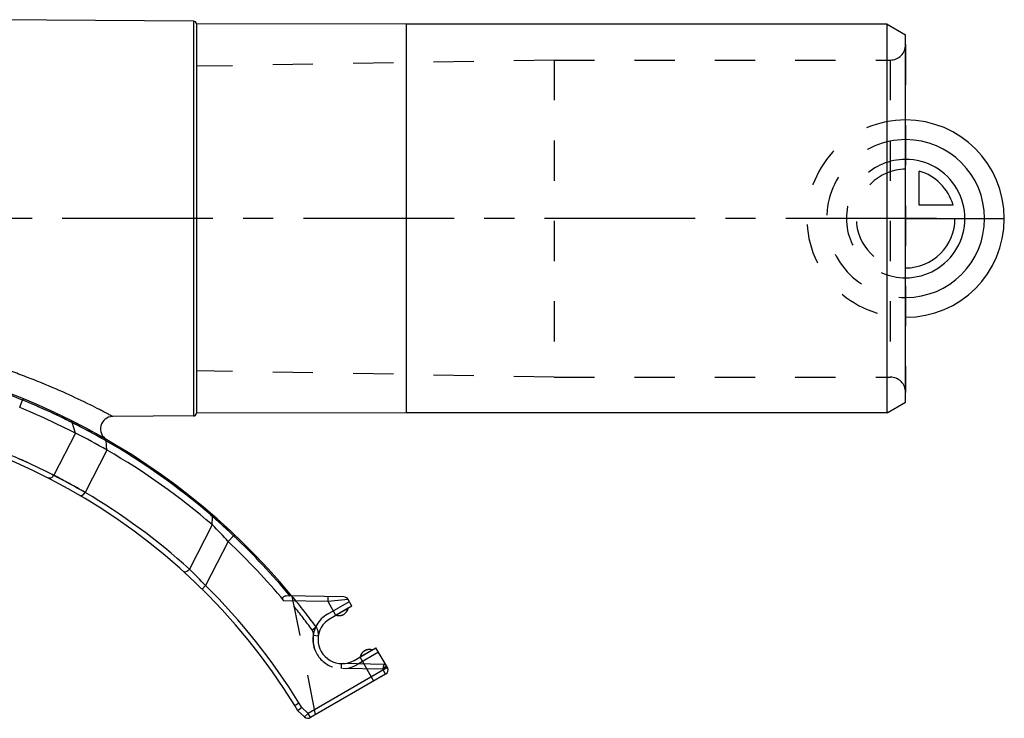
# Model space of a CAD drawing. Header units: millimetres. Extents: x 0 to 1000, y 0 to 1000.
# Tile 3 of 3: x 493 to 652, y 404 to 518. Entities that reach past the tile are written whole.
import ezdxf

# ---------------------------------------------------------------- set-up
doc = ezdxf.new("R2010")
doc.units = ezdxf.units.MM
doc.header["$LTSCALE"] = 65.185185
doc.linetypes.add('CENTER', pattern=[0.6, 0.375, -0.075, 0.075, -0.075])
doc.linetypes.add('HIDDEN', pattern=[0.2, 0.1, -0.1])
for name, color, linetype in [('FASEN', 7, 'CONTINUOUS'), ('FLAECHEN', 7, 'CONTINUOUS'), ('KOERPER', 7, 'CONTINUOUS'), ('KONST.EL_MIT_GEO', 7, 'CONTINUOUS'), ('KURVEN', 7, 'CONTINUOUS')]:
    doc.layers.add(name, color=color, linetype=linetype)

msp = doc.modelspace()

# ---------------------------------------------------------------- linework, layer by layer
at = {"layer": 'FASEN', "color": 7, "linetype": 'Continuous'}
for p, q in [((633.18, 516.95), (555.18, 516.95)), ((633.18, 516.95), (636.18, 515.22)), ((633.18, 453.95), (633.18, 516.95)), ((636.18, 455.68), (636.18, 515.22)), ((633.18, 453.95), (636.18, 455.68)), ((633.18, 453.95), (555.18, 453.95))]:
    msp.add_line(p, q, dxfattribs=at)
for centre, radius, start, end in [((433.47, 315.46), 151.38, 63.2642, 67.0419), ((459.2, 365.9), 94.76, 59.9357, 63.4415), ((452.14, 352.98), 109.48, 49.1417, 60.1225), ((475.09, 386.58), 69.2, 42.221, 45.3141)]:
    msp.add_arc(centre, radius, start, end, dxfattribs=at)
at = {"layer": 'FASEN', "color": 8, "linetype": 'HIDDEN'}
msp.add_arc((475.09, 386.58), 69.2, 42.2209, 45.3142, dxfattribs=at)
at = {"layer": 'FLAECHEN', "color": 8, "linetype": 'HIDDEN'}
for p, q in [((579.18, 511.15), (521.18, 510.14)), ((579.18, 511.15), (579.18, 459.75)), ((521.18, 510.14), (521.18, 460.76)), ((579.18, 459.75), (521.18, 460.76))]:
    msp.add_line(p, q, dxfattribs=at)
at = {"layer": 'KOERPER', "color": 7, "linetype": 'Continuous'}
for p, q in [((520.68, 517.45), (520.68, 453.45)), ((521.18, 517.01), (521.18, 453.89)), ((555.18, 516.95), (521.18, 517.01)), ((555.18, 516.95), (555.18, 453.95)), ((555.18, 453.95), (521.18, 453.89))]:
    msp.add_line(p, q, dxfattribs=at)
at = {"layer": 'KOERPER', "color": 40, "linetype": 'CENTER'}
msp.add_line((641.18, 485.45), (446.18, 485.45), dxfattribs=at)
at = {"layer": 'KOERPER', "color": 8, "linetype": 'HIDDEN'}
for p, q in [((545.78, 422.27), (543.84, 421.15)), ((547.74, 414.4), (549.68, 415.51))]:
    msp.add_line(p, q, dxfattribs=at)
at = {"layer": 'KOERPER', "color": 7, "linetype": 'Continuous'}
for centre, radius, start, end in [((520.68, 516.95), 0.5, 6.8168, 89.5878), ((520.68, 453.95), 0.5, 270.4122, 353.1832), ((544.31, 422.58), 1.5, 251.8103, 348.1897), ((549.21, 414.09), 1.5, 71.8103, 168.1897)]:
    msp.add_arc(centre, radius, start, end, dxfattribs=at)
at = {"layer": 'KONST.EL_MIT_GEO', "color": 7, "linetype": 'Continuous'}
for p, q in [((520.68, 517.45), (486.56, 517.7)), ((492.51, 454.85), (492.99, 456.02)), ((500.4, 452.67), (500.53, 452.61)), ((500.53, 452.61), (501.01, 452.37)), ((501.57, 450.66), (501.01, 452.37)), ((520.68, 453.45), (507.59, 453.36)), ((501.57, 450.66), (498.03, 443.83)), ((506.67, 447.91), (506.51, 449.42)), ((506.67, 447.91), (503.11, 441.04)), ((523.51, 437.39), (523.79, 437.16)), ((523.52, 437.39), (523.79, 437.16)), ((523.75, 435.78), (523.79, 437.16)), ((523.75, 435.78), (520.04, 428.62)), ((526.34, 433.08), (522.64, 425.95)), ((526.34, 433.08), (527.21, 434)), ((522.08, 425.38), (522.64, 425.95)), ((542.51, 423.35), (535.36, 423.47)), ((545.09, 424.1), (535.74, 424.27)), ((542.51, 423.35), (542.52, 424.15)), ((545.77, 423.7), (542.51, 423.35)), ((543.8, 421.12), (542.51, 423.35)), ((546.39, 422.62), (545.77, 423.7)), ((546.39, 422.62), (542.84, 420.57)), ((546.74, 413.82), (550.29, 415.87)), ((552.14, 412.67), (550.29, 415.87)), ((549.95, 410.47), (547.7, 414.37)), ((552.14, 412.67), (539.27, 405.23)), ((551.85, 411.57), (539.67, 404.54)), ((537.11, 406.53), (537.79, 406.95)), ((537.64, 405.67), (537.11, 406.53)), ((538.26, 406.18), (537.64, 405.67)), ((537.64, 405.67), (538.72, 404.65)), ((538.26, 406.18), (537.79, 406.95)), ((538.26, 406.18), (539.27, 405.23)), ((539.27, 405.23), (538.72, 404.65)), ((539.67, 404.54), (539.27, 405.23))]:
    msp.add_line(p, q, dxfattribs=at)
at = {"layer": 'KONST.EL_MIT_GEO', "color": 8, "linetype": 'HIDDEN'}
for p, q in [((636.18, 513.65), (636.18, 457.25)), ((579.18, 511.15), (633.68, 511.15)), ((633.68, 511.15), (633.68, 459.75)), ((579.18, 459.75), (633.68, 459.75)), ((493.08, 456.24), (492.99, 456.02)), ((536.67, 424.25), (540.42, 404.97)), ((542.42, 421.31), (545.97, 423.36)), ((545.77, 423.7), (545.77, 423.7)), ((539.92, 418.78), (540.57, 419.26)), ((540.15, 417.89), (540.94, 417.78)), ((550.72, 415.13), (547.17, 413.08)), ((544.71, 412.5), (544.72, 413.3)), ((551.38, 412.38), (544.71, 412.5)), ((551.57, 413.18), (544.72, 413.3)), ((551.85, 411.57), (551.38, 412.38))]:
    msp.add_line(p, q, dxfattribs=at)
at = {"layer": 'KONST.EL_MIT_GEO', "color": 7, "linetype": 'Continuous'}
msp.add_lwpolyline([(545.77, 423.7), (545.77, 423.7), (545.75, 423.7), (545.73, 423.7), (545.7, 423.7)], dxfattribs=at)
at = {"layer": 'KONST.EL_MIT_GEO', "color": 8, "linetype": 'HIDDEN'}
for centre, radius, start, end in [((633.68, 513.65), 2.5, 270, 360), ((633.68, 457.25), 2.5, 0, 90), ((448.05, 346.69), 118.21, 63.3783, 67.6533), ((452.81, 356), 107.75, 60.1068, 63.4221), ((443.49, 336.74), 120.18, 63.0121, 67.7721), ((455.41, 359.94), 94.1, 59.5364, 63.0674), ((451.38, 353.41), 110.71, 49.1553, 49.3403), ((457.19, 361.54), 100.76, 45.9861, 48.6314), ((465.05, 372.51), 78.57, 42.8598, 45.577), ((451.18, 353.45), 111, 36.3604, 39.6318), ((451.18, 353.45), 110.2, 36.3604, 38.86), ((544.31, 422.58), 1.5, 251.8103, 348.1897), ((544.79, 417.2), 4.75, 120, 300), ((538.96, 418.07), 1.2, 351.4706, 36.3604), ((538.96, 418.07), 2, 351.4706, 36.3604), ((544.79, 417.2), 4.7, 171.4706, 269), ((549.21, 414.09), 1.5, 71.8103, 168.1897), ((551.56, 412.68), 0.5, 30, 89.0001)]:
    msp.add_arc(centre, radius, start, end, dxfattribs=at)
at = {"layer": 'KONST.EL_MIT_GEO', "color": 7, "linetype": 'Continuous'}
for centre, radius, start, end in [((451.18, 353.45), 111, 39.6318, 135.0159), ((451.18, 353.45), 110.77, 67.8236, 112.1764), ((448.12, 346.85), 118.04, 63.7073, 67.6561), ((451.18, 353.45), 101, 31.7021, 148.2979), ((500.26, 452.12), 0.796, 17.8745, 63.5393), ((452.92, 356.23), 107.5, 60.3132, 63.4257), ((507.6, 451.36), 2, 90.4118, 240.0461), ((452.68, 355.79), 108, 60.1082, 60.3178), ((451.38, 353.41), 110.71, 49.3403, 60.1379), ((443.48, 336.7), 120.21, 63.0128, 67.7714), ((455.39, 359.91), 94.12, 59.537, 63.0669), ((451.68, 353.19), 101.8, 47.8154, 59.6549), ((456.99, 361.32), 101.06, 45.99, 48.6274), ((451.18, 353.45), 109.5, 39.7538, 46.6563), ((451.18, 353.45), 110.77, 39.7359, 46.6563), ((464.94, 372.4), 78.72, 42.8625, 45.5743), ((451.18, 353.45), 101.8, 31.7021, 45.4142), ((545.08, 423.3), 0.8, 30, 89), ((544.79, 417.2), 3.9, 120, 300), ((551.45, 412.27), 0.8, 300, 30), ((539.27, 405.23), 0.8, 226.7021, 300)]:
    msp.add_arc(centre, radius, start, end, dxfattribs=at)
for points, knots in [([(507.59, 453.36), (507.59, 453.35), (507.55, 453.38), (507.52, 453.39), (507.43, 453.44), (507.27, 453.53), (506.99, 453.68), (506.57, 453.9), (506.04, 454.18), (505.15, 454.64), (503.16, 455.65), (499.86, 457.21), (496.2, 458.77), (492.97, 460.02), (490.39, 460.96), (487.74, 461.84), (484.1, 462.97), (479.43, 464.22), (475.63, 465.05), (473.71, 465.42)], [0, 0, 0, 0, 0.000498, 0.00199, 0.004466, 0.007912, 0.017629, 0.030933, 0.047562, 0.06722, 0.114409, 0.23249, 0.370811, 0.444673, 0.520669, 0.598286, 0.677136, 0.837435, 1, 1, 1, 1]), ([(493.08, 456.24), (493.08, 456.24), (493.08, 456.23), (493.07, 456.22), (493.06, 456.2), (493.05, 456.17), (493.02, 456.11), (493, 456.05), (492.99, 456.02)], [0, 0, 0, 0, 0.016589, 0.065753, 0.147103, 0.259943, 0.57562, 1, 1, 1, 1]), ([(506.28, 449.81), (506.34, 449.77), (506.46, 449.65), (506.5, 449.5), (506.51, 449.42)], [0, 0, 0, 0, 0.471375, 1, 1, 1, 1]), ([(496.96, 443.48), (497.14, 443.39), (497.59, 443.35), (497.93, 443.65), (498.03, 443.83)], [0, 0, 0, 0, 0.499456, 1, 1, 1, 1]), ([(502.21, 440.61), (502.27, 440.57), (502.44, 440.53), (502.7, 440.61), (502.94, 440.78), (503.06, 440.95), (503.11, 441.04)], [0, 0, 0, 0, 0.208795, 0.444191, 0.712205, 1, 1, 1, 1]), ([(523.79, 437.16), (523.79, 437.23), (523.77, 437.37), (523.69, 437.49), (523.64, 437.54)], [0, 0, 0, 0, 0.523613, 1, 1, 1, 1]), ([(527.21, 434), (527.23, 434.03), (527.25, 434.07), (527.29, 434.11), (527.31, 434.14), (527.33, 434.16), (527.35, 434.17), (527.35, 434.18), (527.36, 434.18), (527.36, 434.19)], [0, 0, 0, 0, 0.425147, 0.597503, 0.740455, 0.85309, 0.934289, 0.983381, 1, 1, 1, 1]), ([(519, 428.29), (519.06, 428.23), (519.24, 428.16), (519.53, 428.2), (519.82, 428.36), (519.98, 428.53), (520.04, 428.62)], [0, 0, 0, 0, 0.204831, 0.441173, 0.712601, 1, 1, 1, 1]), ([(535.36, 423.47), (535.32, 423.52), (535.25, 423.62), (535.17, 423.79), (535.15, 423.96), (535.23, 424.14), (535.46, 424.26), (535.65, 424.27), (535.74, 424.27)], [0, 0, 0, 0, 0.153155, 0.300732, 0.432932, 0.547458, 0.764357, 1, 1, 1, 1])]:
    msp.add_open_spline(points, degree=3, knots=knots, dxfattribs=at)
at = {"layer": 'KONST.EL_MIT_GEO', "color": 8, "linetype": 'HIDDEN'}
for points, knots in [([(506.28, 449.81), (506.34, 449.77), (506.46, 449.65), (506.5, 449.5), (506.51, 449.42)], [0, 0, 0, 0, 0.471358, 1, 1, 1, 1]), ([(502.21, 440.61), (502.27, 440.57), (502.44, 440.53), (502.7, 440.61), (502.94, 440.78), (503.06, 440.95), (503.11, 441.04)], [0, 0, 0, 0, 0.208796, 0.444191, 0.712205, 1, 1, 1, 1]), ([(527.21, 434), (527.23, 434.03), (527.25, 434.07), (527.29, 434.12), (527.31, 434.14), (527.33, 434.16), (527.34, 434.17), (527.35, 434.18), (527.36, 434.19), (527.35, 434.19)], [0, 0, 0, 0, 0.425325, 0.597658, 0.740543, 0.853135, 0.9343, 0.983372, 1, 1, 1, 1]), ([(551.57, 413.18), (551.57, 413.18), (551.56, 413.17), (551.56, 413.16), (551.56, 413.14), (551.55, 413.11), (551.54, 413.08), (551.53, 413.02), (551.51, 412.93), (551.48, 412.82), (551.44, 412.63), (551.41, 412.48), (551.38, 412.38)], [0, 0, 0, 0, 0.004947, 0.019686, 0.044047, 0.07773, 0.12037, 0.171499, 0.296913, 0.448749, 0.620941, 1, 1, 1, 1]), ([(551.38, 412.38), (551.46, 412.45), (551.57, 412.55), (551.72, 412.68), (551.81, 412.76), (551.87, 412.82), (551.92, 412.86), (551.94, 412.88), (551.96, 412.9), (551.98, 412.92), (551.98, 412.92), (551.99, 412.93), (551.99, 412.93)], [0, 0, 0, 0, 0.37913, 0.551346, 0.703196, 0.828611, 0.879733, 0.922362, 0.95603, 0.980367, 0.995078, 1, 1, 1, 1])]:
    msp.add_open_spline(points, degree=3, knots=knots, dxfattribs=at)
at = {"layer": 'KURVEN', "color": 8, "linetype": 'HIDDEN'}
for p, q in [((636.18, 469.45), (636.18, 501.45)), ((636.18, 485.45), (620.18, 485.45))]:
    msp.add_line(p, q, dxfattribs=at)
at = {"layer": 'KURVEN', "color": 40, "linetype": 'Continuous'}
for p, q in [((638.38, 487.65), (638.38, 493.14)), ((643.87, 487.65), (638.38, 487.65)), ((636.18, 485.45), (652.18, 485.45))]:
    msp.add_line(p, q, dxfattribs=at)
at = {"layer": 'KURVEN', "color": 8, "linetype": 'HIDDEN'}
for radius, end in [(16, 270), (12.8, 270), (9.6, 269.9999), (8, 269.9999)]:
    msp.add_arc((636.18, 485.45), radius, 90, end, dxfattribs=at)
at = {"layer": 'KURVEN', "color": 40, "linetype": 'Continuous'}
for radius, start, end in [(16, 270, 90), (12.8, 270, 90), (9.6, 269.9999, 90), (8, 15.962, 74.038), (8, 269.9999, 360)]:
    msp.add_arc((636.18, 485.45), radius, start, end, dxfattribs=at)

doc.saveas('drawing.dxf')
